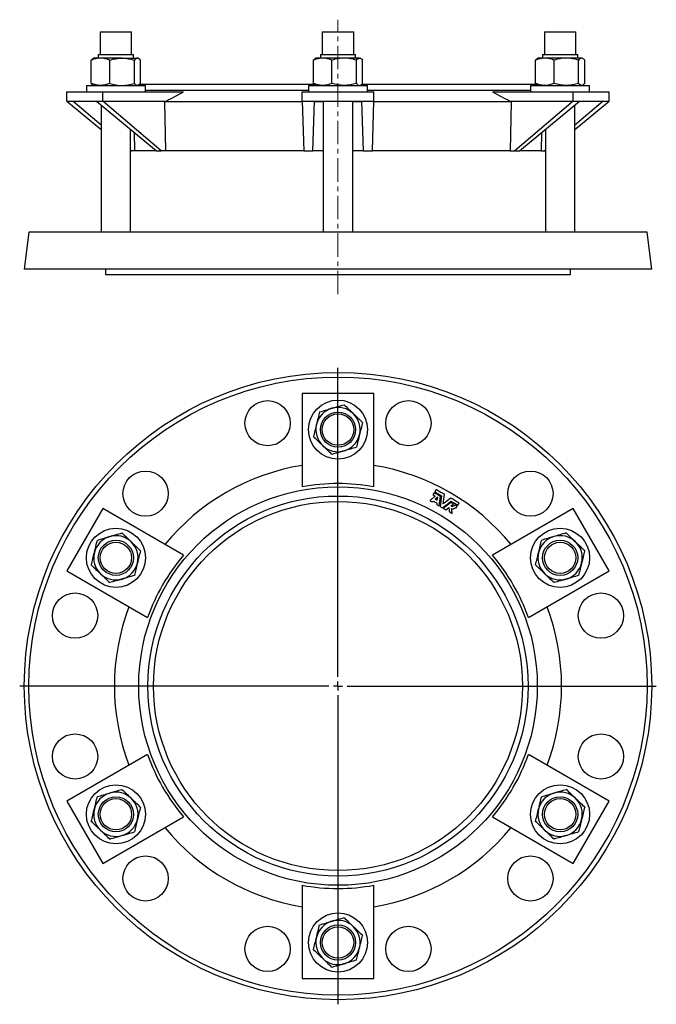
# Model space of a CAD drawing. Header units: millimetres. Extents: x 60 to 836, y -526 to 580.
# Tile 1 of 2: x 60 to 405, y 39 to 573. Entities that reach past the tile are written whole.
import ezdxf

# ---------------------------------------------------------------- set-up
doc = ezdxf.new("R2010")
doc.units = ezdxf.units.MM
doc.linetypes.add('CENTERX2', pattern=[20.32, 12.7, -2.54, 2.54, -2.54])
doc.layers.add('FORMAT', color=7, linetype='Continuous')

# ---------------------------------------------------------------- blocks, each defined once
blk = doc.blocks.new('SW_CENTERMARKSYMBOL_0')
at = {"layer": 'FORMAT', "color": 0}
for p, q in [((0, 5), (0, 172.5)), ((-5, 0), (-172.5, 0)), ((0, 0), (-2.5, 0)), ((0, 0), (0, 2.5)), ((0, 0), (0, -2.5)), ((0, 0), (2.5, 0)), ((5, 0), (172.5, 0)), ((0, -5), (0, -172.5))]:
    blk.add_line(p, q, dxfattribs=at)

msp = doc.modelspace()

# ---------------------------------------------------------------- linework, layer by layer
at = {"color": 7, "linetype": 'Continuous', "lineweight": 25}
for p, q in [((103.23, 566.03), (103.23, 553.76)), ((103.23, 566.03), (120.23, 566.03)), ((120.23, 553.76), (120.23, 566.03)), ((223.6, 566.03), (223.6, 553.76)), ((223.6, 566.03), (224.74, 566.03)), ((224.74, 566.03), (240.6, 566.03)), ((240.6, 553.76), (240.6, 566.03)), ((343.98, 566.03), (343.98, 553.76)), ((343.98, 566.03), (352.48, 566.03)), ((352.48, 566.03), (360.98, 566.03)), ((360.98, 553.76), (360.98, 566.03)), ((98.42, 538.11), (98.42, 550.76)), ((99.73, 551.83), (99.37, 551.63)), ((103.42, 551.83), (99.73, 551.83)), ((102.2, 553.76), (102.2, 551.83)), ((102.2, 553.76), (121.25, 553.76)), ((115.07, 551.83), (103.42, 551.83)), ((108.42, 538.11), (108.42, 550.76)), ((115.07, 551.83), (123.38, 551.83)), ((121.25, 551.83), (121.25, 553.76)), ((121.73, 538.11), (121.73, 550.76)), ((123.73, 551.83), (123.38, 551.83)), ((124.08, 551.63), (123.73, 551.83)), ((125.03, 538.11), (125.03, 550.76)), ((218.8, 538.11), (218.8, 550.76)), ((220.1, 551.83), (219.74, 551.63)), ((223.8, 551.83), (220.1, 551.83)), ((222.58, 553.76), (222.58, 551.83)), ((222.58, 553.76), (223.85, 553.76)), ((235.45, 551.83), (223.8, 551.83)), ((223.85, 553.76), (241.63, 553.76)), ((228.8, 538.11), (228.8, 550.76)), ((243.76, 551.83), (235.45, 551.83)), ((241.63, 551.83), (241.63, 553.76)), ((242.1, 538.11), (242.1, 550.76)), ((243.76, 551.83), (244.1, 551.83)), ((244.46, 551.63), (244.1, 551.83)), ((245.41, 538.11), (245.41, 550.76)), ((339.17, 538.11), (339.17, 550.76)), ((340.48, 551.83), (340.12, 551.63)), ((344.18, 551.83), (340.48, 551.83)), ((342.96, 553.76), (342.96, 551.83)), ((342.96, 553.76), (352.48, 553.76)), ((355.83, 551.83), (344.18, 551.83)), ((349.18, 538.11), (349.18, 550.76)), ((352.48, 553.76), (362.01, 553.76)), ((364.13, 551.83), (355.83, 551.83)), ((362.01, 551.83), (362.01, 553.76)), ((362.48, 538.11), (362.48, 550.76)), ((364.48, 551.83), (364.13, 551.83)), ((364.84, 551.63), (364.48, 551.83)), ((365.79, 538.11), (365.79, 550.76)), ((95.73, 537.03), (95.73, 533.53)), ((95.73, 537.03), (97.87, 537.03)), ((97.87, 537.03), (127.73, 537.03)), ((99.37, 537.24), (99.73, 537.03)), ((123.73, 537.03), (124.08, 537.24)), ((124.1, 537.26), (124.1, 537.03)), ((219.35, 537.53), (124.47, 537.53)), ((127.73, 533.53), (127.73, 537.03)), ((216.1, 534.33), (127.73, 534.33)), ((216.1, 537.03), (216.1, 533.53)), ((216.1, 537.03), (232.1, 537.03)), ((219.74, 537.24), (220.1, 537.03)), ((232.1, 537.03), (248.1, 537.03)), ((244.1, 537.03), (244.46, 537.24)), ((339.73, 537.53), (244.86, 537.53)), ((248.1, 533.53), (248.1, 537.03)), ((336.48, 534.33), (248.1, 534.33)), ((336.48, 537.03), (336.48, 533.53)), ((336.48, 537.03), (366.34, 537.03)), ((340.1, 537.03), (340.1, 537.26)), ((340.12, 537.24), (340.48, 537.03)), ((364.48, 537.03), (364.84, 537.24)), ((366.34, 537.03), (368.48, 537.03)), ((368.48, 533.53), (368.48, 537.03)), ((85.09, 528.53), (85.09, 533.53)), ((85.09, 533.53), (104.59, 533.53)), ((85.09, 528.53), (88.48, 528.53)), ((85.09, 528.53), (103.73, 513.11)), ((88.48, 528.53), (101.19, 528.53)), ((103.73, 515.57), (88.48, 528.53)), ((101.19, 528.53), (104.59, 528.53)), ((101.19, 528.53), (133.82, 501.53)), ((104.59, 528.53), (104.59, 533.53)), ((104.59, 533.53), (148.35, 533.53)), ((104.59, 528.53), (138.93, 528.53)), ((136.32, 501.53), (104.59, 528.53)), ((138.28, 528.2), (138.93, 528.53)), ((212.6, 528.53), (212.6, 533.53)), ((212.6, 533.53), (251.6, 533.53)), ((212.6, 528.53), (219.39, 528.53)), ((212.6, 528.53), (213.5, 501.53)), ((218.5, 501.53), (219.39, 528.53)), ((219.39, 528.53), (244.81, 528.53)), ((224.1, 528.53), (224.1, 457.53)), ((240.1, 457.53), (240.1, 528.53)), ((244.81, 528.53), (251.6, 528.53)), ((244.81, 528.53), (245.71, 501.53)), ((250.71, 501.53), (251.6, 528.53)), ((251.6, 528.53), (251.6, 533.53)), ((315.86, 533.53), (359.62, 533.53)), ((325.28, 528.53), (325.92, 528.2)), ((325.28, 528.53), (359.62, 528.53)), ((359.62, 528.53), (327.88, 501.53)), ((330.38, 501.53), (363.01, 528.53)), ((359.62, 528.53), (359.62, 533.53)), ((359.62, 533.53), (379.12, 533.53)), ((359.62, 528.53), (363.01, 528.53)), ((360.48, 513.11), (379.12, 528.53)), ((375.72, 528.53), (360.48, 515.57)), ((363.01, 528.53), (375.72, 528.53)), ((375.72, 528.53), (379.12, 528.53)), ((379.12, 528.53), (379.12, 533.53)), ((103.73, 526.44), (103.73, 457.53)), ((212.61, 528.2), (138.28, 528.2)), ((138.74, 501.53), (138.28, 528.2)), ((224.1, 528.2), (219.38, 528.2)), ((244.82, 528.2), (240.1, 528.2)), ((325.92, 528.2), (251.59, 528.2)), ((325.92, 528.2), (325.47, 501.53)), ((360.48, 457.53), (360.48, 526.44)), ((119.73, 457.53), (119.73, 513.2)), ((344.48, 513.2), (344.48, 457.53)), ((122.05, 501.53), (121.8, 511.48)), ((342.4, 511.48), (342.16, 501.53)), ((120.22, 501.53), (119.73, 501.95)), ((344.48, 501.95), (343.99, 501.53)), ((119.73, 501.53), (120.22, 501.53)), ((122.05, 501.53), (120.22, 501.53)), ((133.82, 501.53), (122.05, 501.53)), ((133.82, 501.53), (136.32, 501.53)), ((138.74, 501.53), (136.32, 501.53)), ((213.5, 501.53), (138.74, 501.53)), ((213.5, 501.53), (218.5, 501.53)), ((224.1, 501.53), (218.5, 501.53)), ((245.71, 501.53), (240.1, 501.53)), ((245.71, 501.53), (250.71, 501.53)), ((325.47, 501.53), (250.71, 501.53)), ((325.47, 501.53), (327.88, 501.53)), ((327.88, 501.53), (330.38, 501.53)), ((342.16, 501.53), (330.38, 501.53)), ((342.16, 501.53), (343.99, 501.53)), ((343.99, 501.53), (344.48, 501.53)), ((64.6, 457.53), (62.1, 437.53)), ((399.6, 457.53), (64.6, 457.53)), ((402.1, 437.53), (399.6, 457.53)), ((402.1, 437.53), (62.1, 437.53)), ((106.1, 437.53), (106.1, 434.53)), ((106.1, 434.53), (232.1, 434.53)), ((232.1, 434.53), (358.1, 434.53)), ((358.1, 434.53), (358.1, 437.53)), ((251.6, 370.02), (212.6, 370.02)), ((212.6, 370.02), (212.6, 319.49)), ((251.6, 319.49), (251.6, 370.02)), ((284.27, 316.27), (283.58, 315.09)), ((285.25, 317.98), (284.54, 316.75)), ((286.15, 313.89), (284.73, 312.74)), ((285.9, 312.06), (286.15, 313.89)), ((293.17, 309.08), (294.69, 310.26)), ((297.01, 309.55), (297.72, 310.78)), ((104.59, 307.66), (85.09, 273.88)), ((148.35, 282.39), (104.59, 307.66)), ((290.52, 307.02), (292.16, 308.29)), ((296.05, 307.89), (296.74, 309.07)), ((359.62, 307.66), (315.86, 282.39)), ((379.12, 273.88), (359.62, 307.66)), ((85.09, 273.88), (128.85, 248.62)), ((335.36, 248.62), (379.12, 273.88)), ((128.85, 174.42), (85.09, 149.16)), ((379.12, 149.16), (335.36, 174.42)), ((85.09, 149.16), (104.59, 115.38)), ((359.62, 115.38), (379.12, 149.16)), ((104.59, 115.38), (148.35, 140.65)), ((315.86, 140.65), (359.62, 115.38)), ((212.6, 103.55), (212.6, 53.02)), ((251.6, 53.02), (251.6, 103.55)), ((212.6, 53.02), (251.6, 53.02))]:
    msp.add_line(p, q, dxfattribs=at)
for centre, radius in [((232.1, 211.52), 170), ((232.1, 211.52), 167.5), ((193.93, 353.99), 12.25), ((232.1, 350.52), 16), ((270.28, 353.99), 12.25), ((232.1, 350.52), 9.53), ((232.1, 350.52), 8.5), ((127.8, 315.82), 12.25), ((336.4, 315.82), 12.25), ((232.1, 211.52), 108), ((232.1, 211.52), 103), ((232.1, 211.52), 100), ((111.73, 281.02), 16), ((352.48, 281.02), 16), ((111.73, 281.02), 9.52), ((111.73, 281.02), 8.5), ((352.48, 281.02), 9.53), ((352.48, 281.02), 8.5), ((89.63, 249.7), 12.25), ((374.58, 249.7), 12.25), ((89.63, 173.34), 12.25), ((374.58, 173.34), 12.25), ((111.73, 142.02), 16), ((352.48, 142.02), 16), ((111.73, 142.02), 9.52), ((111.73, 142.02), 8.5), ((352.48, 142.02), 9.53), ((352.48, 142.02), 8.5), ((127.8, 107.22), 12.25), ((336.4, 107.22), 12.25), ((232.1, 72.52), 16), ((193.93, 69.05), 12.25), ((232.1, 72.52), 9.52), ((232.1, 72.52), 8.5), ((270.28, 69.05), 12.25)]:
    msp.add_circle(centre, radius, dxfattribs=at)
for centre, radius, start, end in [((232.1, 350.52), 12, 106.2061, 166.2061), ((232.1, 350.52), 12, 46.2061, 106.2061), ((232.1, 350.52), 12, 346.2061, 46.2061), ((232.1, 350.52), 12, 166.2061, 226.2061), ((232.1, 350.52), 12, 286.2061, 346.2061), ((232.1, 350.52), 12, 226.2061, 286.2061), ((232.1, 211.52), 121.16, 99.256, 140.744), ((232.1, 211.52), 121.16, 39.256, 80.744), ((232.1, 211.52), 109.72, 79.7623, 100.2377), ((111.73, 281.02), 12, 106.2061, 166.2061), ((111.73, 281.02), 12, 46.2061, 106.2061), ((111.73, 281.02), 12, 346.2061, 46.2061), ((352.48, 281.02), 12, 106.2061, 166.2061), ((352.48, 281.02), 12, 46.2061, 106.2061), ((352.48, 281.02), 12, 346.2061, 46.2061), ((111.73, 281.02), 12, 166.2061, 226.2061), ((352.48, 281.02), 12, 166.2061, 226.2061), ((111.73, 281.02), 12, 286.2061, 346.2061), ((232.1, 211.52), 109.72, 139.7623, 160.2377), ((232.1, 211.52), 109.72, 19.7623, 40.2377), ((352.48, 281.02), 12, 286.2061, 346.2061), ((111.73, 281.02), 12, 226.2061, 286.2061), ((352.48, 281.02), 12, 226.2061, 286.2061), ((232.1, 211.52), 121.16, 159.256, 200.744), ((232.1, 211.52), 121.16, 339.256, 20.744), ((232.1, 211.52), 109.72, 199.7623, 220.2377), ((232.1, 211.52), 109.72, 319.7623, 340.2377), ((111.73, 142.02), 12, 106.2061, 166.2061), ((111.73, 142.02), 12, 46.2061, 106.2061), ((111.73, 142.02), 12, 346.2061, 46.2061), ((352.48, 142.02), 12, 106.2061, 166.2061), ((352.48, 142.02), 12, 46.2061, 106.2061), ((352.48, 142.02), 12, 346.2061, 46.2061), ((111.73, 142.02), 12, 166.2061, 226.2061), ((352.48, 142.02), 12, 166.2061, 226.2061), ((111.73, 142.02), 12, 286.2061, 346.2061), ((352.48, 142.02), 12, 286.2061, 346.2061), ((232.1, 211.52), 121.16, 219.256, 260.744), ((232.1, 211.52), 121.16, 279.256, 320.744), ((111.73, 142.02), 12, 226.2061, 286.2061), ((352.48, 142.02), 12, 226.2061, 286.2061), ((232.1, 211.52), 109.72, 259.7623, 280.2377), ((232.1, 72.52), 12, 106.2061, 166.2061), ((232.1, 72.52), 12, 46.2061, 106.2061), ((232.1, 72.52), 12, 346.2061, 46.2061), ((232.1, 72.52), 12, 166.2061, 226.2061), ((232.1, 72.52), 12, 286.2061, 346.2061), ((232.1, 72.52), 12, 226.2061, 286.2061)]:
    msp.add_arc(centre, radius, start, end, dxfattribs=at)
for points, knots in [([(103.42, 551.83), (103, 551.83), (102.57, 551.81), (101.73, 551.71), (101.31, 551.64), (100.06, 551.36), (99.24, 551.09), (98.42, 550.76)], [0, 0, 0, 0, 0.25, 0.25, 0.5, 0.5, 1, 1, 1, 1]), ([(98.42, 550.76), (98.51, 550.87), (98.69, 551.07), (98.96, 551.33), (99.18, 551.52), (99.32, 551.59), (99.37, 551.62)], [0, 0, 0, 0, 0.284829, 0.569738, 0.8545, 1, 1, 1, 1]), ([(108.42, 550.76), (107.6, 551.09), (106.78, 551.36), (105.11, 551.73), (104.27, 551.83), (103.42, 551.83)], [0, 0, 0, 0, 0.5, 0.5, 1, 1, 1, 1]), ([(108.42, 550.76), (109.5, 551.09), (110.61, 551.36), (112.83, 551.73), (113.95, 551.83), (115.07, 551.83)], [0, 0, 0, 0, 0.5, 0.5, 1, 1, 1, 1]), ([(115.07, 551.83), (115.64, 551.83), (116.2, 551.81), (117.33, 551.71), (117.9, 551.64), (119.56, 551.35), (120.65, 551.09), (121.73, 550.76)], [0, 0, 0, 0, 0.25, 0.25, 0.5, 0.5, 1, 1, 1, 1]), ([(123.38, 551.83), (123.24, 551.83), (123.1, 551.81), (122.82, 551.71), (122.68, 551.64), (122.27, 551.36), (122, 551.09), (121.73, 550.76)], [0, 0, 0, 0, 0.25, 0.25, 0.5, 0.5, 1, 1, 1, 1]), ([(125.03, 550.76), (124.76, 551.09), (124.49, 551.36), (123.94, 551.73), (123.66, 551.83), (123.38, 551.83)], [0, 0, 0, 0, 0.5, 0.5, 1, 1, 1, 1]), ([(223.8, 551.83), (223.37, 551.83), (222.95, 551.81), (222.1, 551.71), (221.69, 551.64), (220.44, 551.36), (219.61, 551.09), (218.8, 550.76)], [0, 0, 0, 0, 0.25, 0.25, 0.5, 0.5, 1, 1, 1, 1]), ([(218.8, 550.76), (218.87, 550.84), (219, 551.01), (219.24, 551.25), (219.49, 551.47), (219.67, 551.58), (219.75, 551.62)], [0, 0, 0, 0, 0.221735, 0.443637, 0.762033, 1, 1, 1, 1]), ([(228.8, 550.76), (227.98, 551.09), (227.16, 551.36), (225.49, 551.73), (224.65, 551.83), (223.8, 551.83)], [0, 0, 0, 0, 0.5, 0.5, 1, 1, 1, 1]), ([(235.45, 551.83), (234.89, 551.83), (234.32, 551.81), (233.2, 551.71), (232.64, 551.64), (230.98, 551.36), (229.88, 551.09), (228.8, 550.76)], [0, 0, 0, 0, 0.25, 0.25, 0.5, 0.5, 1, 1, 1, 1]), ([(242.1, 550.76), (241.02, 551.09), (239.92, 551.36), (237.7, 551.73), (236.59, 551.83), (235.45, 551.83)], [0, 0, 0, 0, 0.5, 0.5, 1, 1, 1, 1]), ([(242.1, 550.76), (242.37, 551.09), (242.65, 551.36), (243.2, 551.73), (243.48, 551.83), (243.76, 551.83)], [0, 0, 0, 0, 0.5, 0.5, 1, 1, 1, 1]), ([(243.76, 551.83), (243.9, 551.83), (244.04, 551.81), (244.32, 551.71), (244.46, 551.64), (244.87, 551.35), (245.14, 551.09), (245.41, 550.76)], [0, 0, 0, 0, 0.25, 0.25, 0.5, 0.5, 1, 1, 1, 1]), ([(344.18, 551.83), (343.75, 551.83), (343.33, 551.81), (342.48, 551.71), (342.06, 551.64), (340.8, 551.35), (339.98, 551.09), (339.17, 550.76)], [0, 0, 0, 0, 0.25, 0.25, 0.5, 0.5, 1, 1, 1, 1]), ([(339.17, 550.76), (339.26, 550.87), (339.44, 551.07), (339.71, 551.33), (339.94, 551.52), (340.08, 551.59), (340.12, 551.62)], [0, 0, 0, 0, 0.284829, 0.569738, 0.8545, 1, 1, 1, 1]), ([(349.18, 550.76), (348.36, 551.09), (347.53, 551.36), (345.86, 551.73), (345.02, 551.83), (344.18, 551.83)], [0, 0, 0, 0, 0.5, 0.5, 1, 1, 1, 1]), ([(355.83, 551.83), (355.26, 551.83), (354.7, 551.81), (353.58, 551.71), (353.02, 551.64), (351.36, 551.36), (350.26, 551.09), (349.18, 550.76)], [0, 0, 0, 0, 0.25, 0.25, 0.5, 0.5, 1, 1, 1, 1]), ([(362.48, 550.76), (361.39, 551.09), (360.3, 551.36), (358.08, 551.73), (356.96, 551.83), (355.83, 551.83)], [0, 0, 0, 0, 0.5, 0.5, 1, 1, 1, 1]), ([(364.13, 551.83), (363.99, 551.83), (363.85, 551.81), (363.57, 551.71), (363.44, 551.64), (363.02, 551.36), (362.75, 551.09), (362.48, 550.76)], [0, 0, 0, 0, 0.25, 0.25, 0.5, 0.5, 1, 1, 1, 1]), ([(365.79, 550.76), (365.52, 551.09), (365.24, 551.36), (364.69, 551.73), (364.42, 551.83), (364.13, 551.83)], [0, 0, 0, 0, 0.5, 0.5, 1, 1, 1, 1]), ([(103.42, 537.03), (103, 537.03), (102.57, 537.06), (101.73, 537.16), (101.31, 537.23), (100.06, 537.51), (99.24, 537.78), (98.42, 538.11)], [0, 0, 0, 0, 0.25, 0.25, 0.5, 0.5, 1, 1, 1, 1]), ([(98.42, 538.11), (98.51, 538), (98.69, 537.79), (98.96, 537.54), (99.18, 537.35), (99.32, 537.27), (99.37, 537.25)], [0, 0, 0, 0, 0.284829, 0.569738, 0.8545, 1, 1, 1, 1]), ([(108.42, 538.11), (107.6, 537.78), (106.78, 537.51), (105.11, 537.14), (104.27, 537.03), (103.42, 537.03)], [0, 0, 0, 0, 0.5, 0.5, 1, 1, 1, 1]), ([(108.42, 538.11), (109.5, 537.78), (110.61, 537.51), (112.83, 537.13), (113.95, 537.03), (115.07, 537.03)], [0, 0, 0, 0, 0.5, 0.5, 1, 1, 1, 1]), ([(115.07, 537.03), (115.64, 537.03), (116.2, 537.06), (117.33, 537.16), (117.9, 537.23), (119.56, 537.51), (120.65, 537.78), (121.73, 538.11)], [0, 0, 0, 0, 0.25, 0.25, 0.5, 0.5, 1, 1, 1, 1]), ([(123.38, 537.03), (123.24, 537.03), (123.1, 537.06), (122.82, 537.16), (122.68, 537.23), (122.27, 537.51), (122, 537.78), (121.73, 538.11)], [0, 0, 0, 0, 0.25, 0.25, 0.5, 0.5, 1, 1, 1, 1]), ([(125.03, 538.11), (124.76, 537.78), (124.49, 537.51), (123.94, 537.14), (123.66, 537.03), (123.38, 537.03)], [0, 0, 0, 0, 0.5, 0.5, 1, 1, 1, 1]), ([(223.8, 537.03), (223.37, 537.03), (222.95, 537.06), (222.1, 537.16), (221.69, 537.23), (220.44, 537.51), (219.61, 537.78), (218.8, 538.11)], [0, 0, 0, 0, 0.25, 0.25, 0.5, 0.5, 1, 1, 1, 1]), ([(218.8, 538.11), (218.87, 538.02), (219, 537.86), (219.24, 537.62), (219.49, 537.4), (219.67, 537.29), (219.75, 537.25)], [0, 0, 0, 0, 0.221734, 0.443637, 0.762033, 1, 1, 1, 1]), ([(228.8, 538.11), (227.98, 537.78), (227.16, 537.51), (225.49, 537.14), (224.65, 537.03), (223.8, 537.03)], [0, 0, 0, 0, 0.5, 0.5, 1, 1, 1, 1]), ([(235.45, 537.03), (234.89, 537.03), (234.32, 537.06), (233.2, 537.16), (232.64, 537.23), (230.98, 537.51), (229.88, 537.78), (228.8, 538.11)], [0, 0, 0, 0, 0.25, 0.25, 0.5, 0.5, 1, 1, 1, 1]), ([(242.1, 538.11), (241.02, 537.78), (239.92, 537.51), (237.7, 537.14), (236.59, 537.03), (235.45, 537.03)], [0, 0, 0, 0, 0.5, 0.5, 1, 1, 1, 1]), ([(242.1, 538.11), (242.37, 537.78), (242.65, 537.51), (243.2, 537.13), (243.48, 537.03), (243.76, 537.03)], [0, 0, 0, 0, 0.5, 0.5, 1, 1, 1, 1]), ([(243.76, 537.03), (243.9, 537.03), (244.04, 537.06), (244.32, 537.16), (244.46, 537.23), (244.87, 537.51), (245.14, 537.78), (245.41, 538.11)], [0, 0, 0, 0, 0.25, 0.25, 0.5, 0.5, 1, 1, 1, 1]), ([(344.18, 537.03), (343.75, 537.03), (343.33, 537.06), (342.48, 537.16), (342.06, 537.23), (340.8, 537.51), (339.98, 537.78), (339.17, 538.11)], [0, 0, 0, 0, 0.25, 0.25, 0.5, 0.5, 1, 1, 1, 1]), ([(339.17, 538.11), (339.26, 538), (339.44, 537.79), (339.71, 537.54), (339.94, 537.35), (340.08, 537.27), (340.12, 537.25)], [0, 0, 0, 0, 0.284829, 0.569738, 0.8545, 1, 1, 1, 1]), ([(349.18, 538.11), (348.36, 537.78), (347.53, 537.51), (345.86, 537.13), (345.02, 537.03), (344.18, 537.03)], [0, 0, 0, 0, 0.5, 0.5, 1, 1, 1, 1]), ([(355.83, 537.03), (355.26, 537.03), (354.7, 537.06), (353.58, 537.16), (353.02, 537.23), (351.36, 537.51), (350.26, 537.78), (349.18, 538.11)], [0, 0, 0, 0, 0.25, 0.25, 0.5, 0.5, 1, 1, 1, 1]), ([(362.48, 538.11), (361.39, 537.78), (360.3, 537.51), (358.08, 537.14), (356.96, 537.03), (355.83, 537.03)], [0, 0, 0, 0, 0.5, 0.5, 1, 1, 1, 1]), ([(364.13, 537.03), (363.99, 537.03), (363.85, 537.06), (363.57, 537.16), (363.44, 537.23), (363.02, 537.51), (362.75, 537.78), (362.48, 538.11)], [0, 0, 0, 0, 0.25, 0.25, 0.5, 0.5, 1, 1, 1, 1]), ([(365.79, 538.11), (365.52, 537.78), (365.24, 537.51), (364.69, 537.14), (364.42, 537.03), (364.13, 537.03)], [0, 0, 0, 0, 0.5, 0.5, 1, 1, 1, 1]), ([(228.75, 362.04), (229.32, 362.21), (229.89, 362.37), (231.01, 362.7), (231.56, 362.86), (233.23, 363.34), (234.32, 363.66), (235.41, 363.98)], [0, 0, 0, 0, 0.25, 0.25, 0.5, 0.5, 1, 1, 1, 1]), ([(235.41, 363.98), (236.22, 363.19), (237.05, 362.4), (238.71, 360.81), (239.56, 360), (240.41, 359.18)], [0, 0, 0, 0, 0.5, 0.5, 1, 1, 1, 1]), ([(222.1, 360.11), (221.83, 359.02), (221.56, 357.89), (221.01, 355.65), (220.73, 354.52), (220.45, 353.38)], [0, 0, 0, 0, 0.5, 0.5, 1, 1, 1, 1]), ([(222.1, 360.11), (223.19, 360.43), (224.29, 360.74), (226.5, 361.39), (227.62, 361.71), (228.75, 362.04)], [0, 0, 0, 0, 0.5, 0.5, 1, 1, 1, 1]), ([(240.41, 359.18), (240.83, 358.78), (241.26, 358.37), (242.1, 357.56), (242.52, 357.16), (243.77, 355.96), (244.59, 355.17), (245.41, 354.39)], [0, 0, 0, 0, 0.25, 0.25, 0.5, 0.5, 1, 1, 1, 1]), ([(220.45, 353.38), (220.31, 352.81), (220.17, 352.24), (219.89, 351.1), (219.75, 350.53), (219.33, 348.84), (219.06, 347.74), (218.8, 346.65)], [0, 0, 0, 0, 0.25, 0.25, 0.5, 0.5, 1, 1, 1, 1]), ([(245.41, 354.39), (245.14, 353.29), (244.86, 352.17), (244.31, 349.93), (244.04, 348.8), (243.76, 347.66)], [0, 0, 0, 0, 0.5, 0.5, 1, 1, 1, 1]), ([(243.76, 347.66), (243.62, 347.09), (243.48, 346.52), (243.2, 345.37), (243.06, 344.81), (242.64, 343.12), (242.37, 342.02), (242.1, 340.93)], [0, 0, 0, 0, 0.25, 0.25, 0.5, 0.5, 1, 1, 1, 1]), ([(223.8, 341.86), (223.37, 342.27), (222.95, 342.67), (222.1, 343.48), (221.69, 343.88), (220.44, 345.08), (219.61, 345.87), (218.8, 346.65)], [0, 0, 0, 0, 0.25, 0.25, 0.5, 0.5, 1, 1, 1, 1]), ([(228.8, 337.06), (227.98, 337.85), (227.16, 338.64), (225.49, 340.23), (224.65, 341.04), (223.8, 341.86)], [0, 0, 0, 0, 0.5, 0.5, 1, 1, 1, 1]), ([(235.45, 339), (234.89, 338.83), (234.32, 338.67), (233.2, 338.34), (232.64, 338.18), (230.98, 337.7), (229.88, 337.38), (228.8, 337.06)], [0, 0, 0, 0, 0.25, 0.25, 0.5, 0.5, 1, 1, 1, 1]), ([(242.1, 340.93), (241.02, 340.61), (239.92, 340.3), (237.7, 339.65), (236.59, 339.33), (235.45, 339)], [0, 0, 0, 0, 0.5, 0.5, 1, 1, 1, 1]), ([(283.58, 315.09), (283.78, 314.97), (284.17, 314.75), (284.56, 314.52), (284.75, 314.41)], [0, 0, 0, 0, 0.500046, 1, 1, 1, 1]), ([(284.75, 314.41), (284.26, 314.01), (283.28, 313.22), (282.31, 312.43), (281.82, 312.04)], [0, 0, 0, 0, 0.5036521, 1, 1, 1, 1]), ([(281.82, 312.04), (282.04, 311.91), (282.48, 311.66), (282.92, 311.41), (283.14, 311.28)], [0, 0, 0, 0, 0.5000541, 1, 1, 1, 1]), ([(283.77, 311.79), (284.1, 311.6), (284.74, 311.23), (285.38, 310.86), (285.71, 310.67)], [0, 0, 0, 0, 0.500052, 1, 1, 1, 1]), ([(285.9, 312.06), (285.7, 312.18), (285.31, 312.4), (284.92, 312.63), (284.73, 312.74)], [0, 0, 0, 0, 0.499931, 1, 1, 1, 1]), ([(285.6, 309.86), (285.82, 309.74), (286.26, 309.48), (286.7, 309.22), (286.93, 309.1)], [0, 0, 0, 0, 0.500018, 1, 1, 1, 1]), ([(295.55, 309.76), (295.44, 309.57), (295.3, 309.4), (294.95, 309.12), (294.76, 309.02), (294.32, 308.88), (294.09, 308.85), (293.74, 308.88), (293.62, 308.91), (293.39, 308.97), (293.28, 309.02), (293.17, 309.08)], [0, 0, 0, 0, 0.25, 0.25, 0.5, 0.5, 0.75, 0.75, 0.875, 0.875, 1, 1, 1, 1]), ([(294.69, 310.26), (294.47, 310.38), (294.03, 310.64), (293.58, 310.9), (293.36, 311.02)], [0, 0, 0, 0, 0.500032, 1, 1, 1, 1]), ([(296.74, 309.07), (296.54, 309.19), (296.14, 309.42), (295.75, 309.64), (295.55, 309.76)], [0, 0, 0, 0, 0.500045, 1, 1, 1, 1]), ([(289.19, 307.79), (289.42, 307.66), (289.86, 307.4), (290.3, 307.15), (290.52, 307.02)], [0, 0, 0, 0, 0.499982, 1, 1, 1, 1]), ([(292.16, 308.29), (292.21, 307.89), (292.31, 307.1), (292.41, 306.3), (292.46, 305.9)], [0, 0, 0, 0, 0.501878, 1, 1, 1, 1]), ([(292.46, 305.9), (292.71, 305.76), (293.23, 305.46), (293.74, 305.16), (294, 305.01)], [0, 0, 0, 0, 0.499941, 1, 1, 1, 1]), ([(293.67, 307.71), (293.85, 307.66), (294.03, 307.62), (294.39, 307.6), (294.58, 307.62), (294.93, 307.69), (295.1, 307.74), (295.42, 307.89), (295.56, 307.98), (295.7, 308.09)], [0, 0, 0, 0, 0.25, 0.25, 0.5, 0.5, 0.75, 0.75, 1, 1, 1, 1]), ([(294, 305.01), (293.94, 305.46), (293.83, 306.36), (293.72, 307.26), (293.67, 307.71)], [0, 0, 0, 0, 0.497917, 1, 1, 1, 1]), ([(108.38, 292.54), (108.94, 292.71), (109.51, 292.87), (110.63, 293.2), (111.19, 293.36), (112.85, 293.84), (113.94, 294.16), (115.03, 294.48)], [0, 0, 0, 0, 0.25, 0.25, 0.5, 0.5, 1, 1, 1, 1]), ([(115.03, 294.48), (115.84, 293.7), (116.68, 292.9), (118.35, 291.3), (119.18, 290.49), (120.03, 289.68)], [0, 0, 0, 0, 0.5, 0.5, 1, 1, 1, 1]), ([(355.78, 294.48), (354.7, 294.16), (353.59, 293.84), (351.37, 293.19), (350.26, 292.87), (349.13, 292.54)], [0, 0, 0, 0, 0.5, 0.5, 1, 1, 1, 1]), ([(355.78, 294.48), (356.6, 293.69), (357.43, 292.9), (359.09, 291.31), (359.93, 290.5), (360.79, 289.68)], [0, 0, 0, 0, 0.5, 0.5, 1, 1, 1, 1]), ([(100.07, 283.88), (100.21, 284.45), (100.35, 285.03), (100.63, 286.16), (100.77, 286.72), (101.18, 288.4), (101.45, 289.51), (101.72, 290.61)], [0, 0, 0, 0, 0.25, 0.25, 0.5, 0.5, 1, 1, 1, 1]), ([(101.72, 290.61), (102.81, 290.93), (103.91, 291.24), (106.12, 291.89), (107.24, 292.21), (108.38, 292.54)], [0, 0, 0, 0, 0.5, 0.5, 1, 1, 1, 1]), ([(120.03, 289.68), (120.45, 289.28), (120.88, 288.87), (121.73, 288.05), (122.15, 287.65), (123.4, 286.45), (124.22, 285.66), (125.03, 284.89)], [0, 0, 0, 0, 0.25, 0.25, 0.5, 0.5, 1, 1, 1, 1]), ([(340.83, 283.88), (340.97, 284.45), (341.11, 285.03), (341.39, 286.16), (341.52, 286.72), (341.94, 288.4), (342.21, 289.51), (342.48, 290.61)], [0, 0, 0, 0, 0.25, 0.25, 0.5, 0.5, 1, 1, 1, 1]), ([(349.13, 292.54), (348.57, 292.38), (348, 292.22), (346.87, 291.89), (346.31, 291.72), (344.64, 291.24), (343.55, 290.92), (342.48, 290.61)], [0, 0, 0, 0, 0.25, 0.25, 0.5, 0.5, 1, 1, 1, 1]), ([(360.79, 289.68), (361.21, 289.28), (361.64, 288.87), (362.48, 288.06), (362.9, 287.66), (364.15, 286.46), (364.97, 285.67), (365.79, 284.89)], [0, 0, 0, 0, 0.25, 0.25, 0.5, 0.5, 1, 1, 1, 1]), ([(98.42, 277.15), (98.69, 278.25), (98.96, 279.36), (99.51, 281.6), (99.79, 282.74), (100.07, 283.88)], [0, 0, 0, 0, 0.5, 0.5, 1, 1, 1, 1]), ([(125.03, 284.89), (124.76, 283.79), (124.49, 282.68), (123.94, 280.44), (123.66, 279.31), (123.38, 278.16)], [0, 0, 0, 0, 0.5, 0.5, 1, 1, 1, 1]), ([(339.17, 277.15), (339.44, 278.25), (339.72, 279.36), (340.27, 281.6), (340.54, 282.74), (340.83, 283.88)], [0, 0, 0, 0, 0.5, 0.5, 1, 1, 1, 1]), ([(365.79, 284.89), (365.52, 283.79), (365.24, 282.68), (364.69, 280.44), (364.42, 279.31), (364.13, 278.16)], [0, 0, 0, 0, 0.5, 0.5, 1, 1, 1, 1]), ([(123.38, 278.16), (123.24, 277.59), (123.1, 277.01), (122.82, 275.88), (122.68, 275.32), (122.27, 273.64), (122, 272.53), (121.73, 271.43)], [0, 0, 0, 0, 0.25, 0.25, 0.5, 0.5, 1, 1, 1, 1]), ([(364.13, 278.16), (363.99, 277.59), (363.85, 277.01), (363.57, 275.88), (363.44, 275.32), (363.02, 273.64), (362.75, 272.53), (362.48, 271.43)], [0, 0, 0, 0, 0.25, 0.25, 0.5, 0.5, 1, 1, 1, 1]), ([(98.42, 277.15), (99.23, 276.37), (100.07, 275.57), (101.74, 273.97), (102.58, 273.17), (103.42, 272.36)], [0, 0, 0, 0, 0.5, 0.5, 1, 1, 1, 1]), ([(103.42, 272.36), (103.84, 271.95), (104.27, 271.55), (105.12, 270.73), (105.54, 270.33), (106.79, 269.12), (107.61, 268.34), (108.42, 267.56)], [0, 0, 0, 0, 0.25, 0.25, 0.5, 0.5, 1, 1, 1, 1]), ([(344.18, 272.36), (343.75, 272.77), (343.32, 273.17), (342.48, 273.98), (342.06, 274.38), (340.81, 275.58), (339.99, 276.37), (339.17, 277.15)], [0, 0, 0, 0, 0.25, 0.25, 0.5, 0.5, 1, 1, 1, 1]), ([(349.18, 267.56), (348.36, 268.35), (347.53, 269.14), (345.87, 270.73), (345.03, 271.54), (344.18, 272.36)], [0, 0, 0, 0, 0.5, 0.5, 1, 1, 1, 1]), ([(115.07, 269.5), (114.51, 269.33), (113.94, 269.17), (112.82, 268.84), (112.26, 268.68), (110.6, 268.2), (109.51, 267.88), (108.42, 267.56)], [0, 0, 0, 0, 0.25, 0.25, 0.5, 0.5, 1, 1, 1, 1]), ([(121.73, 271.43), (120.64, 271.11), (119.54, 270.8), (117.33, 270.15), (116.21, 269.83), (115.07, 269.5)], [0, 0, 0, 0, 0.5, 0.5, 1, 1, 1, 1]), ([(355.83, 269.5), (355.27, 269.33), (354.7, 269.17), (353.57, 268.84), (353.01, 268.68), (351.34, 268.19), (350.25, 267.88), (349.18, 267.56)], [0, 0, 0, 0, 0.25, 0.25, 0.5, 0.5, 1, 1, 1, 1]), ([(362.48, 271.43), (361.4, 271.12), (360.29, 270.79), (358.07, 270.15), (356.95, 269.82), (355.83, 269.5)], [0, 0, 0, 0, 0.5, 0.5, 1, 1, 1, 1]), ([(108.38, 153.54), (108.94, 153.71), (109.5, 153.87), (110.63, 154.2), (111.2, 154.36), (112.86, 154.85), (113.95, 155.16), (115.03, 155.48)], [0, 0, 0, 0, 0.25, 0.25, 0.5, 0.5, 1, 1, 1, 1]), ([(115.03, 155.48), (115.85, 154.69), (116.67, 153.9), (118.34, 152.31), (119.18, 151.5), (120.03, 150.68)], [0, 0, 0, 0, 0.5, 0.5, 1, 1, 1, 1]), ([(349.13, 153.54), (349.7, 153.71), (350.26, 153.87), (351.38, 154.2), (351.94, 154.36), (353.6, 154.84), (354.7, 155.16), (355.78, 155.48)], [0, 0, 0, 0, 0.25, 0.25, 0.5, 0.5, 1, 1, 1, 1]), ([(360.79, 150.68), (360.36, 151.09), (359.94, 151.49), (359.09, 152.31), (358.66, 152.72), (357.41, 153.92), (356.59, 154.7), (355.78, 155.48)], [0, 0, 0, 0, 0.25, 0.25, 0.5, 0.5, 1, 1, 1, 1]), ([(100.07, 144.88), (100.21, 145.45), (100.35, 146.03), (100.63, 147.16), (100.77, 147.72), (101.18, 149.4), (101.45, 150.51), (101.72, 151.61)], [0, 0, 0, 0, 0.25, 0.25, 0.5, 0.5, 1, 1, 1, 1]), ([(101.72, 151.61), (102.81, 151.92), (103.91, 152.25), (106.13, 152.89), (107.25, 153.22), (108.38, 153.54)], [0, 0, 0, 0, 0.5, 0.5, 1, 1, 1, 1]), ([(120.03, 150.68), (120.45, 150.28), (120.88, 149.87), (121.72, 149.06), (122.14, 148.66), (123.39, 147.46), (124.21, 146.67), (125.03, 145.89)], [0, 0, 0, 0, 0.25, 0.25, 0.5, 0.5, 1, 1, 1, 1]), ([(340.83, 144.88), (340.97, 145.45), (341.11, 146.03), (341.39, 147.16), (341.52, 147.72), (341.94, 149.4), (342.21, 150.51), (342.48, 151.61)], [0, 0, 0, 0, 0.25, 0.25, 0.5, 0.5, 1, 1, 1, 1]), ([(342.48, 151.61), (343.57, 151.93), (344.66, 152.24), (346.88, 152.89), (348, 153.21), (349.13, 153.54)], [0, 0, 0, 0, 0.5, 0.5, 1, 1, 1, 1]), ([(365.79, 145.89), (364.97, 146.67), (364.14, 147.47), (362.47, 149.07), (361.63, 149.87), (360.79, 150.68)], [0, 0, 0, 0, 0.5, 0.5, 1, 1, 1, 1]), ([(98.42, 138.15), (98.69, 139.25), (98.96, 140.36), (99.51, 142.6), (99.79, 143.74), (100.07, 144.88)], [0, 0, 0, 0, 0.5, 0.5, 1, 1, 1, 1]), ([(125.03, 145.89), (124.76, 144.79), (124.49, 143.68), (123.94, 141.44), (123.66, 140.31), (123.38, 139.16)], [0, 0, 0, 0, 0.5, 0.5, 1, 1, 1, 1]), ([(339.17, 138.15), (339.44, 139.25), (339.72, 140.36), (340.27, 142.6), (340.54, 143.74), (340.83, 144.88)], [0, 0, 0, 0, 0.5, 0.5, 1, 1, 1, 1]), ([(365.79, 145.89), (365.52, 144.79), (365.24, 143.68), (364.69, 141.44), (364.42, 140.31), (364.13, 139.16)], [0, 0, 0, 0, 0.5, 0.5, 1, 1, 1, 1]), ([(123.38, 139.16), (123.24, 138.59), (123.1, 138.01), (122.82, 136.88), (122.68, 136.32), (122.27, 134.64), (122, 133.53), (121.73, 132.43)], [0, 0, 0, 0, 0.25, 0.25, 0.5, 0.5, 1, 1, 1, 1]), ([(364.13, 139.16), (363.99, 138.59), (363.85, 138.01), (363.57, 136.88), (363.44, 136.32), (363.02, 134.64), (362.75, 133.53), (362.48, 132.43)], [0, 0, 0, 0, 0.25, 0.25, 0.5, 0.5, 1, 1, 1, 1]), ([(103.42, 133.36), (103, 133.77), (102.57, 134.17), (101.73, 134.98), (101.31, 135.38), (100.06, 136.58), (99.24, 137.37), (98.42, 138.15)], [0, 0, 0, 0, 0.25, 0.25, 0.5, 0.5, 1, 1, 1, 1]), ([(344.18, 133.36), (343.75, 133.76), (343.33, 134.17), (342.48, 134.99), (342.06, 135.39), (340.8, 136.59), (339.98, 137.38), (339.17, 138.15)], [0, 0, 0, 0, 0.25, 0.25, 0.5, 0.5, 1, 1, 1, 1]), ([(108.42, 128.56), (107.6, 129.35), (106.78, 130.14), (105.11, 131.73), (104.27, 132.54), (103.42, 133.36)], [0, 0, 0, 0, 0.5, 0.5, 1, 1, 1, 1]), ([(108.42, 128.56), (109.5, 128.88), (110.61, 129.2), (112.83, 129.85), (113.95, 130.17), (115.07, 130.5)], [0, 0, 0, 0, 0.5, 0.5, 1, 1, 1, 1]), ([(115.07, 130.5), (115.64, 130.66), (116.2, 130.82), (117.33, 131.15), (117.9, 131.32), (119.56, 131.8), (120.65, 132.12), (121.73, 132.43)], [0, 0, 0, 0, 0.25, 0.25, 0.5, 0.5, 1, 1, 1, 1]), ([(349.18, 128.56), (348.36, 129.34), (347.53, 130.14), (345.86, 131.74), (345.02, 132.55), (344.18, 133.36)], [0, 0, 0, 0, 0.5, 0.5, 1, 1, 1, 1]), ([(355.83, 130.5), (355.26, 130.33), (354.7, 130.17), (353.58, 129.84), (353.02, 129.68), (351.36, 129.2), (350.26, 128.88), (349.18, 128.56)], [0, 0, 0, 0, 0.25, 0.25, 0.5, 0.5, 1, 1, 1, 1]), ([(362.48, 132.43), (361.39, 132.11), (360.3, 131.8), (358.08, 131.15), (356.96, 130.83), (355.83, 130.5)], [0, 0, 0, 0, 0.5, 0.5, 1, 1, 1, 1]), ([(228.75, 84.04), (229.32, 84.21), (229.89, 84.37), (231.01, 84.7), (231.56, 84.86), (233.23, 85.34), (234.32, 85.66), (235.41, 85.98)], [0, 0, 0, 0, 0.25, 0.25, 0.5, 0.5, 1, 1, 1, 1]), ([(235.41, 85.98), (236.22, 85.19), (237.05, 84.4), (238.71, 82.81), (239.56, 82), (240.41, 81.18)], [0, 0, 0, 0, 0.5, 0.5, 1, 1, 1, 1]), ([(220.45, 75.38), (220.59, 75.95), (220.73, 76.52), (221.01, 77.67), (221.15, 78.23), (221.56, 79.92), (221.83, 81.02), (222.1, 82.11)], [0, 0, 0, 0, 0.25, 0.25, 0.5, 0.5, 1, 1, 1, 1]), ([(222.1, 82.11), (223.19, 82.43), (224.29, 82.74), (226.5, 83.39), (227.62, 83.71), (228.75, 84.04)], [0, 0, 0, 0, 0.5, 0.5, 1, 1, 1, 1]), ([(240.41, 81.18), (240.83, 80.78), (241.26, 80.37), (242.1, 79.56), (242.52, 79.16), (243.77, 77.96), (244.59, 77.17), (245.41, 76.39)], [0, 0, 0, 0, 0.25, 0.25, 0.5, 0.5, 1, 1, 1, 1]), ([(218.8, 68.65), (219.07, 69.75), (219.34, 70.87), (219.89, 73.11), (220.17, 74.24), (220.45, 75.38)], [0, 0, 0, 0, 0.5, 0.5, 1, 1, 1, 1]), ([(243.76, 69.66), (243.9, 70.23), (244.04, 70.8), (244.32, 71.94), (244.46, 72.51), (244.87, 74.2), (245.14, 75.3), (245.41, 76.39)], [0, 0, 0, 0, 0.25, 0.25, 0.5, 0.5, 1, 1, 1, 1]), ([(242.1, 62.93), (242.37, 64.03), (242.65, 65.15), (243.2, 67.39), (243.48, 68.52), (243.76, 69.66)], [0, 0, 0, 0, 0.5, 0.5, 1, 1, 1, 1]), ([(223.8, 63.86), (223.37, 64.27), (222.95, 64.67), (222.1, 65.48), (221.69, 65.88), (220.44, 67.08), (219.61, 67.87), (218.8, 68.65)], [0, 0, 0, 0, 0.25, 0.25, 0.5, 0.5, 1, 1, 1, 1]), ([(228.8, 59.06), (227.98, 59.85), (227.16, 60.64), (225.49, 62.23), (224.65, 63.04), (223.8, 63.86)], [0, 0, 0, 0, 0.5, 0.5, 1, 1, 1, 1]), ([(235.45, 61), (234.89, 60.83), (234.32, 60.67), (233.2, 60.34), (232.64, 60.18), (230.98, 59.7), (229.88, 59.38), (228.8, 59.06)], [0, 0, 0, 0, 0.25, 0.25, 0.5, 0.5, 1, 1, 1, 1]), ([(242.1, 62.93), (241.02, 62.61), (239.92, 62.3), (237.7, 61.65), (236.59, 61.33), (235.45, 61)], [0, 0, 0, 0, 0.5, 0.5, 1, 1, 1, 1])]:
    msp.add_open_spline(points, degree=3, knots=knots, dxfattribs=at)
for points in [[(138.93, 528.53), (142.07, 530.2), (145.21, 531.87), (148.35, 533.53)], [(315.86, 533.53), (319, 531.87), (322.14, 530.2), (325.28, 528.53)], [(287.65, 314.32), (286.52, 314.97), (285.39, 315.62), (284.27, 316.27)], [(284.54, 316.75), (285.77, 316.04), (287.01, 315.32), (288.24, 314.61)], [(289.8, 315.36), (288.28, 316.23), (286.77, 317.11), (285.25, 317.98)], [(289.09, 310.22), (289.32, 311.94), (289.56, 313.65), (289.8, 315.36)], [(283.14, 311.28), (283.35, 311.45), (283.56, 311.62), (283.77, 311.79)], [(285.71, 310.67), (285.67, 310.4), (285.63, 310.13), (285.6, 309.86)], [(286.93, 309.1), (287.17, 310.84), (287.41, 312.58), (287.65, 314.32)], [(288.24, 314.61), (287.97, 312.68), (287.71, 310.74), (287.44, 308.8)], [(288.68, 308.08), (290.23, 309.28), (291.77, 310.48), (293.31, 311.68)], [(293.18, 313.4), (291.82, 312.34), (290.45, 311.28), (289.09, 310.22)], [(293.36, 311.02), (291.97, 309.95), (290.58, 308.87), (289.19, 307.79)], [(297.72, 310.78), (296.21, 311.65), (294.7, 312.53), (293.18, 313.4)], [(293.31, 311.68), (294.55, 310.97), (295.78, 310.26), (297.01, 309.55)], [(287.44, 308.8), (287.65, 308.68), (288.06, 308.44), (288.47, 308.2), (288.68, 308.08)], [(295.7, 308.09), (295.82, 308.02), (295.93, 307.95), (296.05, 307.89)]]:
    msp.add_open_spline(points, degree=3, dxfattribs=at)
at = {"layer": 'FORMAT', "linetype": 'CENTERX2', "lineweight": 18}
msp.add_line((232.1, 423.89), (232.1, 572.68), dxfattribs=at)

# ---------------------------------------------------------------- block references
at = {"layer": 'FORMAT'}
msp.add_blockref('SW_CENTERMARKSYMBOL_0', (232.1, 211.52), dxfattribs=at)

doc.saveas('drawing.dxf')
